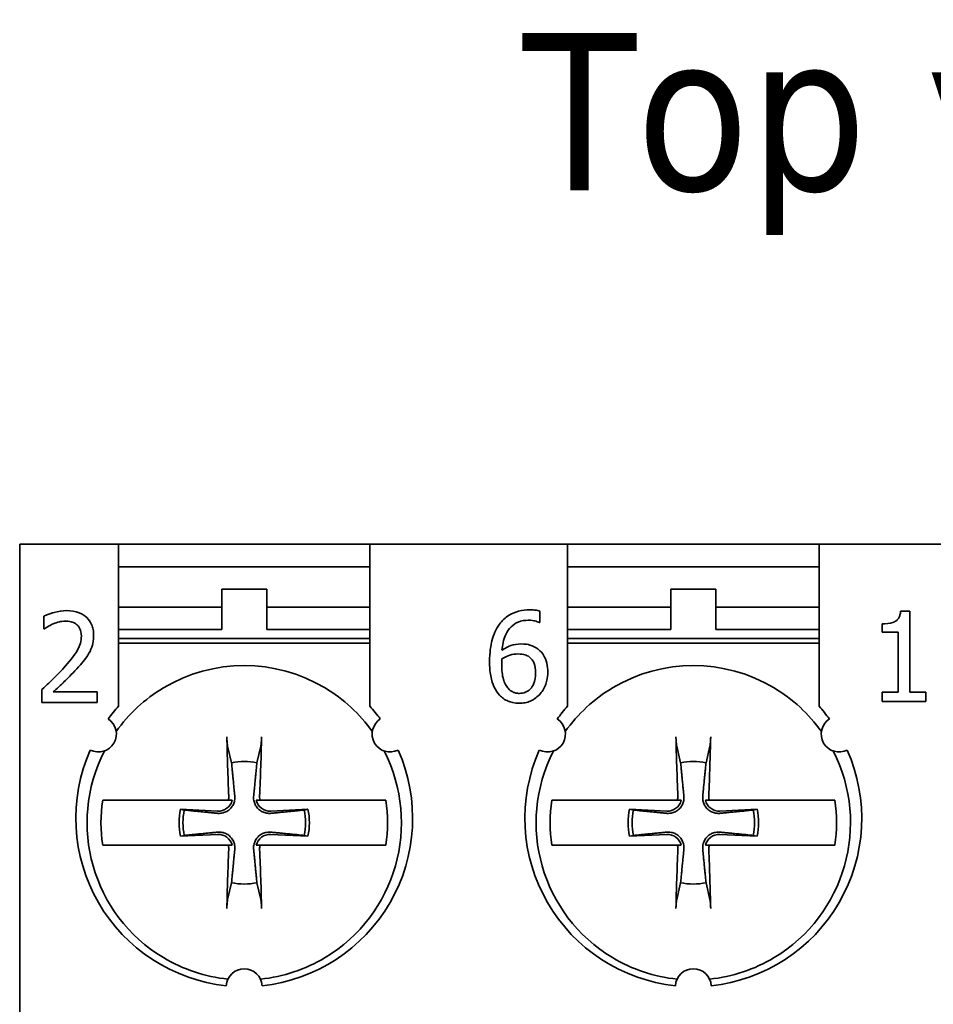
# Model space of a CAD drawing. Header units: millimetres. Extents: x 30 to 186, y 17 to 291.
# Tile 11 of 12: x 30 to 51, y 269 to 291. Entities that reach past the tile are written whole.
import ezdxf

# ---------------------------------------------------------------- set-up
doc = ezdxf.new("R2010")
doc.units = ezdxf.units.MM
doc.layers.add('Symbol (ISO)', color=7, linetype='Continuous', lineweight=25)
doc.layers.add('Visible (ISO)', color=7, linetype='Continuous', lineweight=35)
doc.styles.add('Label Text (ISO)', font='TAHOMA.TTF')

msp = doc.modelspace()

# ---------------------------------------------------------------- linework, layer by layer
at = {"layer": 'Visible (ISO)'}
for p, q in [((30.339, 278.486), (30.339, 279.486)), ((32.539, 279.486), (30.339, 279.486)), ((32.539, 279.486), (32.539, 278.486)), ((32.539, 279.486), (38.139, 279.486)), ((42.539, 279.486), (38.139, 279.486)), ((38.139, 278.486), (38.139, 279.486)), ((42.539, 279.486), (42.539, 278.486)), ((42.539, 279.486), (48.139, 279.486)), ((52.539, 279.486), (48.139, 279.486)), ((48.139, 278.486), (48.139, 279.486)), ((38.139, 278.986), (32.539, 278.986)), ((48.139, 278.986), (42.539, 278.986)), ((30.339, 267.486), (30.339, 278.486)), ((32.539, 275.881), (32.539, 278.486)), ((34.839, 278.086), (34.839, 278.486)), ((34.839, 278.486), (35.839, 278.486)), ((35.839, 278.486), (35.839, 278.086)), ((38.139, 278.486), (38.139, 275.881)), ((42.539, 275.881), (42.539, 278.486)), ((44.839, 278.086), (44.839, 278.486)), ((44.839, 278.486), (45.839, 278.486)), ((45.839, 278.486), (45.839, 278.086)), ((48.139, 278.486), (48.139, 275.881)), ((34.839, 278.086), (32.539, 278.086)), ((34.839, 277.586), (34.839, 278.086)), ((38.139, 278.086), (35.839, 278.086)), ((35.839, 278.086), (35.839, 277.586)), ((41.925, 277.741), (41.925, 277.999)), ((44.839, 278.086), (42.539, 278.086)), ((44.839, 277.586), (44.839, 278.086)), ((48.139, 278.086), (45.839, 278.086)), ((45.839, 278.086), (45.839, 277.586)), ((50.161, 277.994), (49.954, 277.994)), ((50.161, 276.191), (50.161, 277.994)), ((30.877, 277.888), (30.877, 277.602)), ((41.914, 277.741), (41.925, 277.741)), ((49.541, 277.715), (49.541, 277.532)), ((30.877, 277.602), (30.891, 277.602)), ((32.539, 277.586), (34.839, 277.586)), ((35.839, 277.586), (38.139, 277.586)), ((42.539, 277.586), (44.839, 277.586)), ((45.839, 277.586), (48.139, 277.586)), ((49.541, 277.532), (49.904, 277.532)), ((49.904, 277.532), (49.904, 276.191)), ((32.539, 277.386), (38.139, 277.386)), ((32.539, 277.286), (33.261, 277.286)), ((33.261, 277.286), (33.539, 277.286)), ((33.539, 277.286), (37.139, 277.286)), ((37.139, 277.286), (37.417, 277.286)), ((37.417, 277.286), (38.139, 277.286)), ((42.539, 277.386), (48.139, 277.386)), ((42.539, 277.286), (43.261, 277.286)), ((43.261, 277.286), (43.539, 277.286)), ((43.539, 277.286), (47.139, 277.286)), ((47.139, 277.286), (47.417, 277.286)), ((47.417, 277.286), (48.139, 277.286)), ((30.835, 276.249), (30.835, 275.965)), ((32.068, 276.197), (31.086, 276.197)), ((32.068, 275.965), (32.068, 276.197)), ((49.904, 276.191), (49.541, 276.191)), ((49.541, 276.191), (49.541, 275.987)), ((50.516, 276.191), (50.161, 276.191)), ((50.516, 275.987), (50.516, 276.191)), ((30.835, 275.965), (32.068, 275.965)), ((49.541, 275.987), (50.516, 275.987)), ((34.97, 274.993), (35.057, 274.621)), ((35.622, 274.621), (35.708, 274.993)), ((44.97, 274.993), (45.057, 274.621)), ((45.622, 274.621), (45.708, 274.993)), ((34.983, 273.786), (32.546, 273.786)), ((38.133, 273.786), (35.696, 273.786)), ((44.983, 273.786), (42.546, 273.786)), ((48.133, 273.786), (45.696, 273.786)), ((34.747, 273.546), (33.92, 273.589)), ((34.004, 273.569), (33.92, 273.589)), ((36.759, 273.589), (35.932, 273.546)), ((36.759, 273.589), (36.674, 273.569)), ((44.747, 273.546), (43.92, 273.589)), ((44.004, 273.569), (43.92, 273.589)), ((46.759, 273.589), (45.932, 273.546)), ((46.759, 273.589), (46.674, 273.569)), ((33.92, 272.984), (34.747, 273.027)), ((33.92, 272.984), (34.004, 273.004)), ((35.932, 273.027), (36.759, 272.984)), ((36.674, 273.004), (36.759, 272.984)), ((43.92, 272.984), (44.747, 273.027)), ((43.92, 272.984), (44.004, 273.004)), ((45.932, 273.027), (46.759, 272.984)), ((46.674, 273.004), (46.759, 272.984)), ((32.546, 272.786), (34.983, 272.786)), ((35.696, 272.786), (38.133, 272.786)), ((42.546, 272.786), (44.983, 272.786)), ((45.696, 272.786), (48.133, 272.786)), ((35.057, 271.952), (34.97, 271.579)), ((35.708, 271.579), (35.622, 271.952)), ((45.057, 271.952), (44.97, 271.579)), ((45.708, 271.579), (45.622, 271.952))]:
    msp.add_line(p, q, dxfattribs=at)
for centre, radius, start, end in [((35.339, 273.286), 3.5, 59.0503, 120.9497), ((45.339, 273.286), 3.5, 59.0503, 120.9497), ((35.339, 273.286), 3.5, 120.9497, 144.5551), ((35.339, 273.286), 3.5, 35.4449, 59.0503), ((45.339, 273.286), 3.5, 120.9497, 144.5551), ((45.339, 273.286), 3.5, 35.4449, 59.0503), ((35.339, 273.386), 3.75, 138.3025, 143.8855), ((35.339, 273.386), 3.75, 36.1145, 41.6975), ((45.339, 273.386), 3.75, 138.3025, 143.8855), ((45.339, 273.386), 3.75, 36.1145, 41.6975), ((32.092, 275.261), 0.4, 243.0572, 56.9428), ((38.587, 275.261), 0.4, 123.0572, 296.9428), ((42.092, 275.261), 0.4, 243.0572, 56.9428), ((48.587, 275.261), 0.4, 123.0572, 296.9428), ((35.339, 273.386), 3.75, 156.1145, 263.8855), ((35.339, 273.286), 3.5, 152.8338, 239.0503), ((35.339, 273.386), 3.75, 276.1145, 23.8855), ((35.339, 273.286), 3.5, 300.9497, 27.1662), ((45.339, 273.386), 3.75, 156.1145, 263.8855), ((45.339, 273.286), 3.5, 152.8338, 239.0503), ((45.339, 273.386), 3.75, 276.1145, 23.8855), ((45.339, 273.286), 3.5, 300.9497, 27.1662), ((35.339, 273.286), 1.364, 78.0487, 101.9513), ((45.339, 273.286), 1.364, 78.0487, 101.9513), ((35.339, 273.286), 3.19, 170.9822, 189.0178), ((34.763, 273.862), 0.317, 267.0335, 346.1335), ((35.915, 273.862), 0.317, 193.8665, 272.9665), ((35.339, 273.286), 3.19, 350.9822, 9.0178), ((45.339, 273.286), 3.19, 170.9822, 189.0178), ((44.763, 273.862), 0.317, 267.0335, 346.1335), ((45.915, 273.862), 0.317, 193.8665, 272.9665), ((45.339, 273.286), 3.19, 350.9822, 9.0178), ((35.339, 273.286), 1.451, 167.9816, 192.0184), ((35.339, 273.286), 1.364, 168.0487, 191.9513), ((35.339, 273.286), 1.364, 348.0487, 11.9513), ((35.339, 273.286), 1.451, 347.9816, 12.0184), ((45.339, 273.286), 1.451, 167.9816, 192.0184), ((45.339, 273.286), 1.364, 168.0487, 191.9513), ((45.339, 273.286), 1.364, 348.0487, 11.9513), ((45.339, 273.286), 1.451, 347.9816, 12.0184), ((34.763, 272.71), 0.317, 13.8665, 92.9665), ((35.915, 272.71), 0.317, 87.0335, 166.1335), ((44.763, 272.71), 0.317, 13.8665, 92.9665), ((45.915, 272.71), 0.317, 87.0335, 166.1335), ((35.339, 273.286), 1.364, 258.0487, 281.9513), ((45.339, 273.286), 1.364, 258.0487, 281.9513), ((35.339, 273.286), 3.5, 239.0503, 264.0531), ((35.339, 273.286), 3.5, 275.9469, 300.9497), ((45.339, 273.286), 3.5, 239.0503, 264.0531), ((45.339, 273.286), 3.5, 275.9469, 300.9497), ((35.339, 269.636), 0.4, 3.0572, 176.9428), ((45.339, 269.636), 0.4, 3.0572, 176.9428)]:
    msp.add_arc(centre, radius, start, end, dxfattribs=at)
for centre, major_axis, start_param, end_param in [((35.546, 273.297), (0.31, -5.988), 4.385115, 4.611319), ((35.132, 273.297), (0.31, 5.988), 4.813459, 5.039663), ((45.546, 273.297), (0.31, -5.988), 4.385115, 4.611319), ((45.132, 273.297), (0.31, 5.988), 4.813459, 5.039663), ((35.546, 273.276), (-0.31, -5.988), 4.813459, 5.039663), ((35.132, 273.276), (-0.31, 5.988), 4.385115, 4.611319), ((45.546, 273.276), (-0.31, -5.988), 4.813459, 5.039663), ((45.132, 273.276), (-0.31, 5.988), 4.385115, 4.611319)]:
    msp.add_ellipse(centre, major_axis=major_axis, ratio=0.087156, start_param=start_param, end_param=end_param, dxfattribs=at)
for points, knots in [([(31.389, 278.008), (31.294, 278.008), (31.199, 277.992), (31.069, 277.957), (30.958, 277.927), (30.877, 277.888)], [-0.09080538, -0.09080538, -0.09080538, -0.09080538, -0.027144, -0.027144, 0, 0, 0, 0]), ([(31.985, 277.458), (31.985, 277.501), (31.982, 277.544), (31.967, 277.625), (31.956, 277.662), (31.915, 277.757), (31.879, 277.809), (31.797, 277.889), (31.743, 277.93), (31.577, 277.995), (31.482, 278.008), (31.389, 278.008)], [-0.1259782, -0.1259782, -0.1259782, -0.1259782, -0.1047253, -0.1047253, -0.0851389, -0.0851389, -0.0533083, -0.0533083, -0.0280311, -0.0280311, 0, 0, 0, 0]), ([(41.698, 278.026), (41.614, 278.026), (41.53, 278.017), (41.357, 277.972), (41.289, 277.938), (41.151, 277.853), (41.079, 277.785), (41.021, 277.704)], [-0.06526997, -0.06526997, -0.06526997, -0.06526997, -0.04866564, -0.04866564, -0.03013455, -0.03013455, 0, 0, 0, 0]), ([(41.925, 277.999), (41.893, 278.009), (41.857, 278.016), (41.802, 278.022), (41.76, 278.026), (41.698, 278.026)], [-0.04848719, -0.04848719, -0.04848719, -0.04848719, -0.01856456, -0.01856456, 0, 0, 0, 0]), ([(49.954, 277.994), (49.952, 277.967), (49.948, 277.939), (49.935, 277.891), (49.926, 277.868), (49.902, 277.826), (49.887, 277.806), (49.856, 277.781), (49.831, 277.762), (49.714, 277.722), (49.626, 277.715), (49.541, 277.715)], [-0.1319473, -0.1319473, -0.1319473, -0.1319473, -0.1000949, -0.1000949, -0.0726023, -0.0726023, -0.0428058, -0.0428058, -0.0256348, -0.0256348, 0, 0, 0, 0]), ([(30.891, 277.602), (30.917, 277.621), (30.95, 277.641), (30.991, 277.666), (31.03, 277.69), (31.086, 277.713)], [-0.0527073, -0.0527073, -0.0527073, -0.0527073, -0.01811583, -0.01811583, 0, 0, 0, 0]), ([(31.086, 277.713), (31.131, 277.731), (31.178, 277.746), (31.249, 277.764), (31.302, 277.776), (31.369, 277.776)], [-0.06201171, -0.06201171, -0.06201171, -0.06201171, -0.02038202, -0.02038202, 0, 0, 0, 0]), ([(31.369, 277.776), (31.434, 277.776), (31.479, 277.765), (31.548, 277.741), (31.583, 277.721), (31.614, 277.695)], [-0.0219185, -0.0219185, -0.0219185, -0.0219185, -0.01230361, -0.01230361, 0, 0, 0, 0]), ([(41.078, 277.127), (41.088, 277.241), (41.111, 277.36), (41.194, 277.547), (41.237, 277.605), (41.327, 277.693), (41.38, 277.729), (41.511, 277.783), (41.587, 277.794), (41.663, 277.794)], [-0.08454416, -0.08454416, -0.08454416, -0.08454416, -0.06078545, -0.06078545, -0.04243569, -0.04243569, -0.02288253, -0.02288253, 0, 0, 0, 0]), ([(41.663, 277.794), (41.738, 277.794), (41.788, 277.783), (41.846, 277.768), (41.885, 277.756), (41.914, 277.741)], [-0.01525406, -0.01525406, -0.01525406, -0.01525406, -0.00979082, -0.00979082, 0, 0, 0, 0]), ([(31.614, 277.695), (31.63, 277.681), (31.644, 277.666), (31.669, 277.631), (31.679, 277.611), (31.697, 277.566), (31.713, 277.519), (31.713, 277.443)], [-0.05859195, -0.05859195, -0.05859195, -0.05859195, -0.04106584, -0.04106584, -0.02269362, -0.02269362, 0, 0, 0, 0]), ([(41.021, 277.704), (40.942, 277.594), (40.889, 277.469), (40.829, 277.235), (40.802, 277.084), (40.802, 276.867)], [-0.1475969, -0.1475969, -0.1475969, -0.1475969, -0.065051, -0.065051, 0, 0, 0, 0]), ([(31.713, 277.443), (31.713, 277.39), (31.706, 277.337), (31.678, 277.232), (31.656, 277.181), (31.562, 277.011), (31.436, 276.86), (31.318, 276.73)], [-0.09382209, -0.09382209, -0.09382209, -0.09382209, -0.07355873, -0.07355873, -0.05257841, -0.05257841, 0, 0, 0, 0]), ([(31.882, 277.058), (31.915, 277.115), (31.94, 277.177), (31.967, 277.275), (31.985, 277.348), (31.985, 277.458)], [-0.09468811, -0.09468811, -0.09468811, -0.09468811, -0.03310215, -0.03310215, 0, 0, 0, 0]), ([(31.614, 276.716), (31.666, 276.77), (31.715, 276.826), (31.783, 276.909), (31.834, 276.973), (31.882, 277.058)], [-0.09709578, -0.09709578, -0.09709578, -0.09709578, -0.029223, -0.029223, 0, 0, 0, 0]), ([(41.494, 277.266), (41.419, 277.266), (41.345, 277.255), (41.239, 277.217), (41.168, 277.189), (41.078, 277.127)], [-0.1007037, -0.1007037, -0.1007037, -0.1007037, -0.0329947, -0.0329947, 0, 0, 0, 0]), ([(41.882, 277.148), (41.827, 277.189), (41.765, 277.225), (41.661, 277.253), (41.598, 277.266), (41.494, 277.266)], [-0.08535526, -0.08535526, -0.08535526, -0.08535526, -0.03097567, -0.03097567, 0, 0, 0, 0]), ([(42.099, 276.637), (42.099, 276.704), (42.093, 276.771), (42.058, 276.918), (42.031, 276.972), (41.98, 277.059), (41.935, 277.107), (41.882, 277.148)], [-0.0382367, -0.0382367, -0.0382367, -0.0382367, -0.03024143, -0.03024143, -0.02014415, -0.02014415, 0, 0, 0, 0]), ([(40.802, 276.867), (40.802, 276.765), (40.809, 276.658), (40.847, 276.445), (40.875, 276.37), (40.931, 276.247), (40.971, 276.183), (41.023, 276.128)], [-0.05673236, -0.05673236, -0.05673236, -0.05673236, -0.0404604, -0.0404604, -0.02257235, -0.02257235, 0, 0, 0, 0]), ([(41.073, 276.807), (41.073, 276.847), (41.074, 276.87), (41.076, 276.896), (41.077, 276.915), (41.078, 276.934)], [-0.007861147, -0.007861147, -0.007861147, -0.007861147, -0.005676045, -0.005676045, 0, 0, 0, 0]), ([(41.078, 276.934), (41.153, 276.981), (41.213, 277.003), (41.311, 277.035), (41.372, 277.044), (41.434, 277.044)], [-0.03080568, -0.03080568, -0.03080568, -0.03080568, -0.01867657, -0.01867657, 0, 0, 0, 0]), ([(41.434, 277.044), (41.499, 277.044), (41.555, 277.035), (41.627, 277.015), (41.66, 276.998), (41.69, 276.974)], [-0.02223018, -0.02223018, -0.02223018, -0.02223018, -0.01152155, -0.01152155, 0, 0, 0, 0]), ([(41.69, 276.974), (41.714, 276.955), (41.734, 276.934), (41.773, 276.881), (41.786, 276.854), (41.818, 276.771), (41.827, 276.699), (41.827, 276.626)], [-0.03580271, -0.03580271, -0.03580271, -0.03580271, -0.02947306, -0.02947306, -0.02194078, -0.02194078, 0, 0, 0, 0]), ([(31.318, 276.73), (31.243, 276.648), (31.165, 276.568), (31.037, 276.442), (30.953, 276.36), (30.835, 276.249)], [-0.1289042, -0.1289042, -0.1289042, -0.1289042, -0.0487628, -0.0487628, 0, 0, 0, 0]), ([(31.086, 276.197), (31.162, 276.268), (31.259, 276.36), (31.402, 276.496), (31.489, 276.58), (31.614, 276.716)], [-0.1151932, -0.1151932, -0.1151932, -0.1151932, -0.0553783, -0.0553783, 0, 0, 0, 0]), ([(41.215, 276.279), (41.193, 276.303), (41.175, 276.331), (41.137, 276.403), (41.121, 276.448), (41.082, 276.57), (41.073, 276.69), (41.073, 276.807)], [-0.05025425, -0.05025425, -0.05025425, -0.05025425, -0.04413426, -0.04413426, -0.03516752, -0.03516752, 0, 0, 0, 0]), ([(41.827, 276.626), (41.827, 276.536), (41.815, 276.449), (41.768, 276.336), (41.744, 276.296), (41.677, 276.23), (41.643, 276.207), (41.56, 276.173), (41.513, 276.166), (41.465, 276.166)], [-0.07338862, -0.07338862, -0.07338862, -0.07338862, -0.04270146, -0.04270146, -0.02688414, -0.02688414, -0.01439338, -0.01439338, 0, 0, 0, 0]), ([(41.911, 276.135), (41.94, 276.165), (41.966, 276.198), (42.012, 276.271), (42.031, 276.311), (42.068, 276.403), (42.099, 276.498), (42.099, 276.637)], [-0.1080598, -0.1080598, -0.1080598, -0.1080598, -0.0759759, -0.0759759, -0.0417127, -0.0417127, 0, 0, 0, 0]), ([(41.465, 276.166), (41.44, 276.166), (41.414, 276.168), (41.371, 276.177), (41.345, 276.185), (41.279, 276.217), (41.245, 276.246), (41.215, 276.279)], [-0.03387302, -0.03387302, -0.03387302, -0.03387302, -0.02192253, -0.02192253, -0.0131691, -0.0131691, 0, 0, 0, 0]), ([(41.023, 276.128), (41.05, 276.099), (41.08, 276.072), (41.146, 276.026), (41.181, 276.007), (41.271, 275.97), (41.35, 275.947), (41.463, 275.947)], [-0.08151778, -0.08151778, -0.08151778, -0.08151778, -0.05753705, -0.05753705, -0.0339321, -0.0339321, 0, 0, 0, 0]), ([(41.463, 275.947), (41.507, 275.947), (41.55, 275.95), (41.633, 275.967), (41.672, 275.978), (41.769, 276.02), (41.84, 276.061), (41.911, 276.135)], [-0.07132574, -0.07132574, -0.07132574, -0.07132574, -0.05052467, -0.05052467, -0.03073182, -0.03073182, 0, 0, 0, 0]), ([(34.97, 274.993), (34.968, 275.001), (34.966, 275.012), (34.963, 275.038), (34.961, 275.059), (34.957, 275.097), (34.956, 275.121), (34.954, 275.159), (34.953, 275.179), (34.952, 275.197)], [0.05679712, 0.05679712, 0.05679712, 0.05679712, 0.06179344, 0.06179344, 0.06795878, 0.06795878, 0.07419119, 0.07419119, 0.07940356, 0.07940356, 0.07940356, 0.07940356]), ([(35.726, 275.197), (35.726, 275.179), (35.725, 275.159), (35.723, 275.121), (35.721, 275.097), (35.718, 275.059), (35.715, 275.038), (35.712, 275.012), (35.71, 275.001), (35.708, 274.993)], [0.01964779, 0.01964779, 0.01964779, 0.01964779, 0.02486016, 0.02486016, 0.03109257, 0.03109257, 0.03725791, 0.03725791, 0.04225423, 0.04225423, 0.04225423, 0.04225423]), ([(44.97, 274.993), (44.968, 275.001), (44.966, 275.012), (44.963, 275.038), (44.961, 275.059), (44.957, 275.097), (44.956, 275.121), (44.954, 275.159), (44.953, 275.179), (44.952, 275.197)], [0.05679712, 0.05679712, 0.05679712, 0.05679712, 0.06179344, 0.06179344, 0.06795878, 0.06795878, 0.07419119, 0.07419119, 0.07940356, 0.07940356, 0.07940356, 0.07940356]), ([(45.726, 275.197), (45.726, 275.179), (45.725, 275.159), (45.723, 275.121), (45.721, 275.097), (45.718, 275.059), (45.715, 275.038), (45.712, 275.012), (45.71, 275.001), (45.708, 274.993)], [0.01964779, 0.01964779, 0.01964779, 0.01964779, 0.02486016, 0.02486016, 0.03109257, 0.03109257, 0.03725791, 0.03725791, 0.04225423, 0.04225423, 0.04225423, 0.04225423]), ([(32.189, 273.786), (32.211, 273.786), (32.235, 273.786), (32.337, 273.786), (32.44, 273.786), (32.546, 273.786)], [0.07881728, 0.07881728, 0.07881728, 0.07881728, 0.08869526, 0.08869526, 0.12224023, 0.12224023, 0.12224023, 0.12224023]), ([(35.129, 273.881), (35.13, 273.875), (35.13, 273.868), (35.132, 273.827), (35.128, 273.791), (35.113, 273.731), (35.102, 273.701), (35.07, 273.645), (35.05, 273.619), (35.007, 273.575), (34.981, 273.555), (34.925, 273.524), (34.895, 273.513), (34.835, 273.497), (34.799, 273.494), (34.757, 273.495), (34.751, 273.496), (34.744, 273.496)], [0.15911195, 0.15911195, 0.15911195, 0.15911195, 0.16115379, 0.16115379, 0.17207861, 0.17207861, 0.18130902, 0.18130902, 0.19053944, 0.19053944, 0.19976985, 0.19976985, 0.20900026, 0.20900026, 0.21992508, 0.21992508, 0.22196692, 0.22196692, 0.22196692, 0.22196692]), ([(35.934, 273.496), (35.928, 273.496), (35.921, 273.495), (35.879, 273.494), (35.844, 273.497), (35.783, 273.513), (35.754, 273.524), (35.698, 273.555), (35.671, 273.575), (35.628, 273.619), (35.608, 273.645), (35.577, 273.701), (35.565, 273.731), (35.55, 273.791), (35.546, 273.827), (35.548, 273.868), (35.549, 273.875), (35.549, 273.881)], [0.15911195, 0.15911195, 0.15911195, 0.15911195, 0.16115379, 0.16115379, 0.17207861, 0.17207861, 0.18130902, 0.18130902, 0.19053944, 0.19053944, 0.19976985, 0.19976985, 0.20900026, 0.20900026, 0.21992508, 0.21992508, 0.22196692, 0.22196692, 0.22196692, 0.22196692]), ([(35.696, 273.786), (35.688, 273.807), (35.684, 273.829), (35.682, 273.858), (35.682, 273.866), (35.682, 273.874)], [0.028720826, 0.028720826, 0.028720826, 0.028720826, 0.035056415, 0.035056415, 0.037440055, 0.037440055, 0.037440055, 0.037440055]), ([(38.133, 273.786), (38.238, 273.786), (38.341, 273.786), (38.444, 273.786), (38.467, 273.786), (38.49, 273.786)], [0.60052001, 0.60052001, 0.60052001, 0.60052001, 0.63406498, 0.63406498, 0.64394296, 0.64394296, 0.64394296, 0.64394296]), ([(42.189, 273.786), (42.211, 273.786), (42.235, 273.786), (42.337, 273.786), (42.44, 273.786), (42.546, 273.786)], [0.07881728, 0.07881728, 0.07881728, 0.07881728, 0.08869526, 0.08869526, 0.12224023, 0.12224023, 0.12224023, 0.12224023]), ([(45.129, 273.881), (45.13, 273.875), (45.13, 273.868), (45.132, 273.827), (45.128, 273.791), (45.113, 273.731), (45.102, 273.701), (45.07, 273.645), (45.05, 273.619), (45.007, 273.575), (44.981, 273.555), (44.925, 273.524), (44.895, 273.513), (44.835, 273.497), (44.799, 273.494), (44.757, 273.495), (44.751, 273.496), (44.744, 273.496)], [0.15911195, 0.15911195, 0.15911195, 0.15911195, 0.16115379, 0.16115379, 0.17207861, 0.17207861, 0.18130902, 0.18130902, 0.19053944, 0.19053944, 0.19976985, 0.19976985, 0.20900026, 0.20900026, 0.21992508, 0.21992508, 0.22196692, 0.22196692, 0.22196692, 0.22196692]), ([(45.934, 273.496), (45.928, 273.496), (45.921, 273.495), (45.879, 273.494), (45.844, 273.497), (45.783, 273.513), (45.754, 273.524), (45.698, 273.555), (45.671, 273.575), (45.628, 273.619), (45.608, 273.645), (45.577, 273.701), (45.565, 273.731), (45.55, 273.791), (45.546, 273.827), (45.548, 273.868), (45.549, 273.875), (45.549, 273.881)], [0.15911195, 0.15911195, 0.15911195, 0.15911195, 0.16115379, 0.16115379, 0.17207861, 0.17207861, 0.18130902, 0.18130902, 0.19053944, 0.19053944, 0.19976985, 0.19976985, 0.20900026, 0.20900026, 0.21992508, 0.21992508, 0.22196692, 0.22196692, 0.22196692, 0.22196692]), ([(45.696, 273.786), (45.688, 273.807), (45.684, 273.829), (45.682, 273.858), (45.682, 273.866), (45.682, 273.874)], [0.028720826, 0.028720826, 0.028720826, 0.028720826, 0.035056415, 0.035056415, 0.037440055, 0.037440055, 0.037440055, 0.037440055]), ([(48.133, 273.786), (48.238, 273.786), (48.341, 273.786), (48.444, 273.786), (48.467, 273.786), (48.49, 273.786)], [0.60052001, 0.60052001, 0.60052001, 0.60052001, 0.63406498, 0.63406498, 0.64394296, 0.64394296, 0.64394296, 0.64394296]), ([(34.744, 273.076), (34.751, 273.077), (34.757, 273.078), (34.799, 273.079), (34.835, 273.075), (34.895, 273.06), (34.925, 273.049), (34.981, 273.018), (35.007, 272.998), (35.05, 272.954), (35.07, 272.928), (35.102, 272.872), (35.113, 272.842), (35.128, 272.782), (35.132, 272.746), (35.13, 272.705), (35.13, 272.698), (35.129, 272.691)], [0.15911195, 0.15911195, 0.15911195, 0.15911195, 0.16115379, 0.16115379, 0.17207861, 0.17207861, 0.18130902, 0.18130902, 0.19053944, 0.19053944, 0.19976985, 0.19976985, 0.20900026, 0.20900026, 0.21992508, 0.21992508, 0.22196692, 0.22196692, 0.22196692, 0.22196692]), ([(35.549, 272.691), (35.549, 272.698), (35.548, 272.705), (35.546, 272.746), (35.55, 272.782), (35.565, 272.842), (35.577, 272.872), (35.608, 272.928), (35.628, 272.954), (35.671, 272.998), (35.698, 273.018), (35.754, 273.049), (35.783, 273.06), (35.844, 273.075), (35.879, 273.079), (35.921, 273.078), (35.928, 273.077), (35.934, 273.076)], [0.15911195, 0.15911195, 0.15911195, 0.15911195, 0.16115379, 0.16115379, 0.17207861, 0.17207861, 0.18130902, 0.18130902, 0.19053944, 0.19053944, 0.19976985, 0.19976985, 0.20900026, 0.20900026, 0.21992508, 0.21992508, 0.22196692, 0.22196692, 0.22196692, 0.22196692]), ([(44.744, 273.076), (44.751, 273.077), (44.757, 273.078), (44.799, 273.079), (44.835, 273.075), (44.895, 273.06), (44.925, 273.049), (44.981, 273.018), (45.007, 272.998), (45.05, 272.954), (45.07, 272.928), (45.102, 272.872), (45.113, 272.842), (45.128, 272.782), (45.132, 272.746), (45.13, 272.705), (45.13, 272.698), (45.129, 272.691)], [0.15911195, 0.15911195, 0.15911195, 0.15911195, 0.16115379, 0.16115379, 0.17207861, 0.17207861, 0.18130902, 0.18130902, 0.19053944, 0.19053944, 0.19976985, 0.19976985, 0.20900026, 0.20900026, 0.21992508, 0.21992508, 0.22196692, 0.22196692, 0.22196692, 0.22196692]), ([(45.549, 272.691), (45.549, 272.698), (45.548, 272.705), (45.546, 272.746), (45.55, 272.782), (45.565, 272.842), (45.577, 272.872), (45.608, 272.928), (45.628, 272.954), (45.671, 272.998), (45.698, 273.018), (45.754, 273.049), (45.783, 273.06), (45.844, 273.075), (45.879, 273.079), (45.921, 273.078), (45.928, 273.077), (45.934, 273.076)], [0.15911195, 0.15911195, 0.15911195, 0.15911195, 0.16115379, 0.16115379, 0.17207861, 0.17207861, 0.18130902, 0.18130902, 0.19053944, 0.19053944, 0.19976985, 0.19976985, 0.20900026, 0.20900026, 0.21992508, 0.21992508, 0.22196692, 0.22196692, 0.22196692, 0.22196692]), ([(32.546, 272.786), (32.44, 272.786), (32.337, 272.786), (32.235, 272.786), (32.211, 272.786), (32.189, 272.786)], [0.60052001, 0.60052001, 0.60052001, 0.60052001, 0.63406498, 0.63406498, 0.64394296, 0.64394296, 0.64394296, 0.64394296]), ([(34.983, 272.786), (34.99, 272.765), (34.994, 272.743), (34.996, 272.715), (34.996, 272.707), (34.996, 272.698)], [0.028720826, 0.028720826, 0.028720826, 0.028720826, 0.035056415, 0.035056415, 0.037440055, 0.037440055, 0.037440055, 0.037440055]), ([(38.49, 272.786), (38.467, 272.786), (38.444, 272.786), (38.341, 272.786), (38.238, 272.786), (38.133, 272.786)], [0.07881728, 0.07881728, 0.07881728, 0.07881728, 0.08869526, 0.08869526, 0.12224023, 0.12224023, 0.12224023, 0.12224023]), ([(42.546, 272.786), (42.44, 272.786), (42.337, 272.786), (42.235, 272.786), (42.211, 272.786), (42.189, 272.786)], [0.60052001, 0.60052001, 0.60052001, 0.60052001, 0.63406498, 0.63406498, 0.64394296, 0.64394296, 0.64394296, 0.64394296]), ([(44.983, 272.786), (44.99, 272.765), (44.994, 272.743), (44.996, 272.715), (44.996, 272.707), (44.996, 272.698)], [0.028720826, 0.028720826, 0.028720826, 0.028720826, 0.035056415, 0.035056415, 0.037440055, 0.037440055, 0.037440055, 0.037440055]), ([(48.49, 272.786), (48.467, 272.786), (48.444, 272.786), (48.341, 272.786), (48.238, 272.786), (48.133, 272.786)], [0.07881728, 0.07881728, 0.07881728, 0.07881728, 0.08869526, 0.08869526, 0.12224023, 0.12224023, 0.12224023, 0.12224023]), ([(34.952, 271.376), (34.953, 271.394), (34.954, 271.414), (34.956, 271.452), (34.957, 271.476), (34.961, 271.514), (34.963, 271.534), (34.966, 271.561), (34.968, 271.572), (34.97, 271.579)], [0.01964779, 0.01964779, 0.01964779, 0.01964779, 0.02486016, 0.02486016, 0.03109257, 0.03109257, 0.03725791, 0.03725791, 0.04225423, 0.04225423, 0.04225423, 0.04225423]), ([(35.708, 271.579), (35.71, 271.572), (35.712, 271.561), (35.715, 271.534), (35.718, 271.514), (35.721, 271.476), (35.723, 271.452), (35.725, 271.414), (35.726, 271.394), (35.726, 271.376)], [0.05679712, 0.05679712, 0.05679712, 0.05679712, 0.06179344, 0.06179344, 0.06795878, 0.06795878, 0.07419119, 0.07419119, 0.07940356, 0.07940356, 0.07940356, 0.07940356]), ([(44.952, 271.376), (44.953, 271.394), (44.954, 271.414), (44.956, 271.452), (44.957, 271.476), (44.961, 271.514), (44.963, 271.534), (44.966, 271.561), (44.968, 271.572), (44.97, 271.579)], [0.01964779, 0.01964779, 0.01964779, 0.01964779, 0.02486016, 0.02486016, 0.03109257, 0.03109257, 0.03725791, 0.03725791, 0.04225423, 0.04225423, 0.04225423, 0.04225423]), ([(45.708, 271.579), (45.71, 271.572), (45.712, 271.561), (45.715, 271.534), (45.718, 271.514), (45.721, 271.476), (45.723, 271.452), (45.725, 271.414), (45.726, 271.394), (45.726, 271.376)], [0.05679712, 0.05679712, 0.05679712, 0.05679712, 0.06179344, 0.06179344, 0.06795878, 0.06795878, 0.07419119, 0.07419119, 0.07940356, 0.07940356, 0.07940356, 0.07940356])]:
    msp.add_open_spline(points, degree=3, knots=knots, dxfattribs=at)
for points, weights in [([(35.057, 274.621), (35.106, 274.114), (35.129, 273.881)], [1, 1.50562197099, 1.94775474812]), ([(35.549, 273.881), (35.572, 274.114), (35.622, 274.621)], [1.94775474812, 1.50562197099, 1]), ([(45.057, 274.621), (45.106, 274.114), (45.129, 273.881)], [1, 1.50562197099, 1.94775474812]), ([(45.549, 273.881), (45.572, 274.114), (45.622, 274.621)], [1.94775474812, 1.50562197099, 1]), ([(34.983, 273.786), (35.02, 273.786), (35.071, 273.786)], [1.00013999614, 1.01323418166, 1]), ([(35.607, 273.786), (35.658, 273.786), (35.696, 273.786)], [1, 1.01323417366, 1.0001399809]), ([(44.983, 273.786), (45.02, 273.786), (45.071, 273.786)], [1.00013999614, 1.01323418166, 1]), ([(45.607, 273.786), (45.658, 273.786), (45.696, 273.786)], [1, 1.01323417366, 1.0001399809]), ([(34.744, 273.496), (34.511, 273.519), (34.004, 273.569)], [1.94775474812, 1.50562197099, 1]), ([(36.674, 273.569), (36.167, 273.519), (35.934, 273.496)], [1, 1.50562197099, 1.94775474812]), ([(44.744, 273.496), (44.511, 273.519), (44.004, 273.569)], [1.94775474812, 1.50562197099, 1]), ([(46.674, 273.569), (46.167, 273.519), (45.934, 273.496)], [1, 1.50562197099, 1.94775474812]), ([(34.004, 273.004), (34.511, 273.054), (34.744, 273.076)], [1, 1.50562197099, 1.94775474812]), ([(35.934, 273.076), (36.167, 273.054), (36.674, 273.004)], [1.94775474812, 1.50562197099, 1]), ([(44.004, 273.004), (44.511, 273.054), (44.744, 273.076)], [1, 1.50562197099, 1.94775474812]), ([(45.934, 273.076), (46.167, 273.054), (46.674, 273.004)], [1.94775474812, 1.50562197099, 1]), ([(35.071, 272.786), (35.02, 272.786), (34.983, 272.786)], [1, 1.01323417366, 1.0001399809]), ([(35.129, 272.691), (35.106, 272.458), (35.057, 271.952)], [1.94775474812, 1.50562197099, 1]), ([(35.622, 271.952), (35.572, 272.458), (35.549, 272.691)], [1, 1.50562197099, 1.94775474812]), ([(35.696, 272.786), (35.658, 272.786), (35.607, 272.786)], [1.00013999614, 1.01323418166, 1]), ([(45.071, 272.786), (45.02, 272.786), (44.983, 272.786)], [1, 1.01323417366, 1.0001399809]), ([(45.129, 272.691), (45.106, 272.458), (45.057, 271.952)], [1.94775474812, 1.50562197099, 1]), ([(45.622, 271.952), (45.572, 272.458), (45.549, 272.691)], [1, 1.50562197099, 1.94775474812]), ([(45.696, 272.786), (45.658, 272.786), (45.607, 272.786)], [1.00013999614, 1.01323418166, 1])]:
    msp.add_rational_spline(points, weights, degree=2, dxfattribs=at)
for points in [[(34.996, 273.874), (34.997, 273.846), (34.993, 273.815), (34.983, 273.786)], [(44.996, 273.874), (44.997, 273.846), (44.993, 273.815), (44.983, 273.786)], [(35.682, 272.698), (35.681, 272.727), (35.685, 272.758), (35.696, 272.786)], [(45.682, 272.698), (45.681, 272.727), (45.685, 272.758), (45.696, 272.786)]]:
    msp.add_open_spline(points, degree=3, dxfattribs=at)

# ---------------------------------------------------------------- texts
at = {"layer": 'Symbol (ISO)', "insert": (41.541, 286.369), "char_height": 3.5, "attachment_point": 7, "style": 'Label Text (ISO)'}
msp.add_mtext('Top view', dxfattribs=at)

doc.saveas('drawing.dxf')
